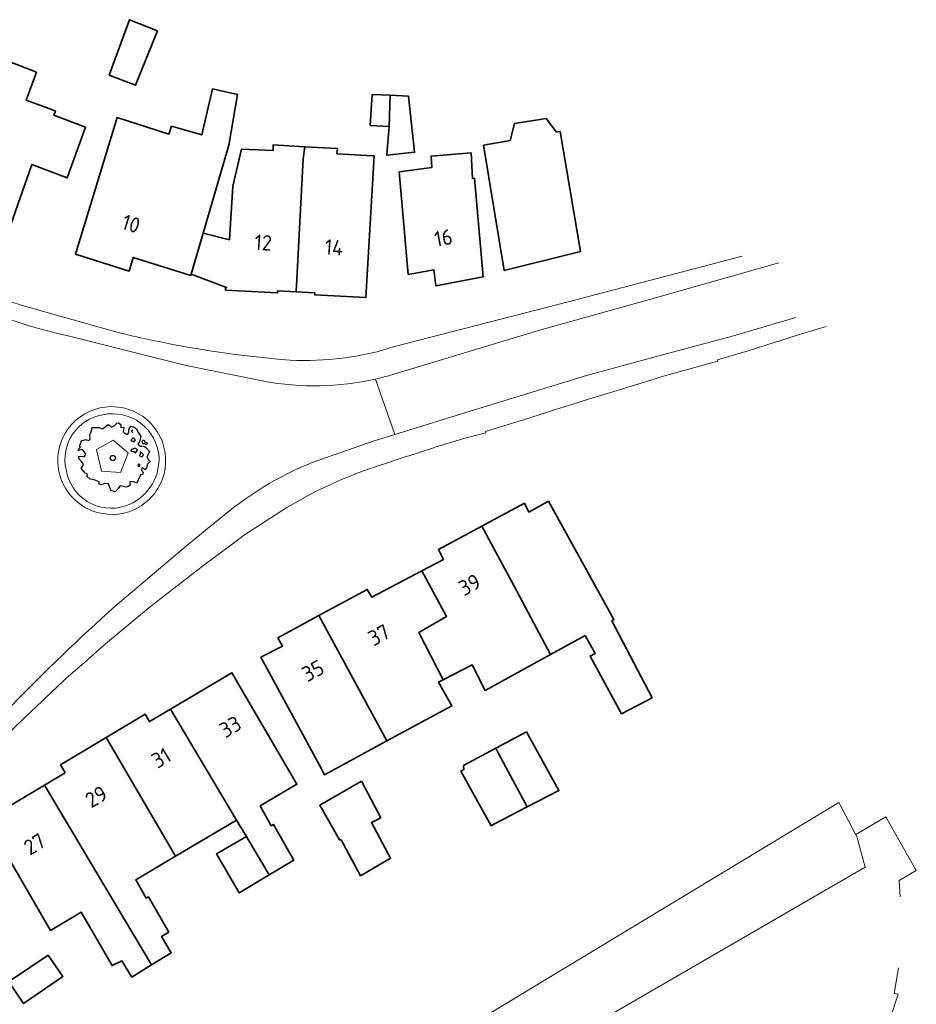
# Model space of a CAD drawing. Header units: metres. Extents: x 152391 to 157968, y 462336 to 467280.
# Tile 16 of 256: x 155117 to 155195, y 462555 to 462641. Entities that reach past the tile are written whole.
import ezdxf
from ezdxf.enums import TextEntityAlignment as Align

# ---------------------------------------------------------------- set-up
doc = ezdxf.new("R2010")
doc.units = ezdxf.units.M
doc.header["$LTSCALE"] = 0.75
doc.layers.get('0').update_dxf_attribs({"lineweight": 25})
for name, color, linetype, lineweight in [('B-GV-GR-BOOM-S', 252, 'Continuous', 25), ('B-WE-GR-BEPLANTING_CULTUUR_HEESTERS-GV', 251, 'Continuous', 18), ('B-WE-OG-BEBOUWING-GV', 6, 'Continuous', 35), ('B-WE-OG-BEBOUWING-T18', 1, 'Continuous', 18), ('B-WE-VH-VERHARDING_BEDRIJFSVLOERPLAAT-GV', 251, 'Continuous', 18), ('B-WE-VH-VERHARDING_BETONSTRAATSTEEN-GV', 251, 'Continuous', 18), ('B-WE-VH-VERHARDING_HALFVERHARDING_GRIND-GV', 251, 'Continuous', 18), ('B-WE-VH-VERHARDING_STRAATBAKSTEEN-GV', 251, 'Continuous', 18), ('B-WE-VH-VERHARDING_TEGEL-GV', 251, 'Continuous', 18)]:
    doc.layers.add(name, color=color, linetype=linetype, lineweight=lineweight)
doc.styles.add('NLCS-ISO-M750-T18', font='NLCS-ISO.ttf', dxfattribs={"height": 1.35})

# ---------------------------------------------------------------- blocks, each defined once
blk = doc.blocks.new('SGR-BOOM_50_100')
at = {"linetype": 'Continuous'}
for p, q in [((-1.869, 2.373), (-1.807, 2.665)), ((-1.807, 2.665), (-1.187, 2.665)), ((-1.187, 2.665), (-0.918, 2.548)), ((-0.835, 2.577), (-0.649, 2.752)), ((-0.649, 2.752), (-0.401, 2.928)), ((-0.401, 2.928), (-0.236, 2.811)), ((-0.236, 2.811), (-0.112, 2.694)), ((-0.112, 2.694), (0.116, 2.811)), ((0.116, 2.811), (0.364, 3.044)), ((0.364, 3.044), (0.467, 3.074)), ((0.467, 3.074), (0.591, 3.015)), ((0.591, 3.015), (0.695, 2.928)), ((0.715, 2.723), (0.674, 2.665)), ((0.674, 2.665), (0.943, 2.694)), ((0.695, 2.928), (0.715, 2.723)), ((0.964, 2.636), (0.902, 2.285)), ((0.943, 2.694), (0.964, 2.636)), ((1.398, 2.49), (1.584, 2.782)), ((1.584, 2.782), (1.811, 2.723)), ((1.811, 2.723), (2.059, 2.577)), ((-2.014, 1.935), (-1.972, 2.11)), ((-1.993, 1.643), (-2.014, 1.935)), ((-1.972, 2.11), (-1.869, 2.373)), ((-0.918, 2.548), (-0.835, 2.577)), ((0.902, 2.285), (1.005, 2.198)), ((1.005, 2.198), (1.232, 2.052)), ((1.232, 2.052), (1.336, 2.139)), ((1.336, 2.139), (1.418, 2.285)), ((1.418, 2.285), (1.398, 2.49)), ((1.729, 2.431), (1.646, 2.373)), ((1.646, 2.373), (1.687, 2.227)), ((1.729, 1.73), (1.667, 1.613)), ((1.687, 2.227), (1.708, 2.198)), ((1.708, 2.256), (1.729, 2.431)), ((1.832, 1.73), (1.729, 1.73)), ((1.915, 1.672), (1.832, 1.73)), ((2.059, 2.577), (2.225, 2.256)), ((2.225, 2.256), (2.452, 1.876)), ((2.452, 1.876), (2.349, 1.409)), ((-2.944, 0.854), (-2.841, 0.942)), ((-2.903, 1.029), (-2.717, 1.555)), ((-2.841, 0.942), (-2.903, 1.029)), ((-2.717, 1.555), (-2.593, 1.526)), ((-2.593, 1.526), (-2.386, 1.613)), ((-2.386, 1.613), (-2.096, 1.526)), ((-2.096, 1.526), (-1.993, 1.643)), ((1.667, 1.613), (1.584, 1.555)), ((1.584, 1.555), (1.646, 1.467)), ((1.646, 1.467), (1.749, 1.497)), ((1.749, 1.497), (1.832, 1.38)), ((1.832, 1.38), (1.915, 1.497)), ((1.997, 1.555), (1.915, 1.672)), ((1.915, 1.497), (1.997, 1.555)), ((2.349, 1.409), (2.183, 1.234)), ((2.183, 1.234), (2.266, 1.117)), ((2.266, 1.117), (2.452, 1)), ((2.452, 1), (2.556, 1.059)), ((2.618, 1.526), (2.556, 1.438)), ((2.556, 1.438), (2.597, 1.321)), ((2.556, 1.059), (2.783, 1)), ((2.597, 1.321), (2.721, 1.234)), ((2.742, 1.526), (2.618, 1.526)), ((2.721, 1.292), (2.907, 1.205)), ((2.721, 1.234), (2.742, 1.292)), ((2.886, 1.351), (2.742, 1.526)), ((2.783, 1), (2.907, 0.913)), ((3.072, 1.263), (2.886, 1.351)), ((2.907, 1.205), (3.072, 1.263)), ((2.907, 0.913), (3.217, 0.562)), ((-3.027, 0.65), (-2.944, 0.854)), ((-2.655, 0.737), (-3.027, 0.65)), ((-2.985, -0.051), (-2.965, 0.153)), ((-2.965, 0.153), (-2.469, 0.124)), ((-2.531, 0.591), (-2.655, 0.737)), ((-2.365, 0.329), (-2.531, 0.591)), ((-2.469, 0.124), (-2.365, 0.329)), ((1.646, 0.737), (1.584, 0.591)), ((1.584, 0.591), (1.832, 0.562)), ((1.873, 0.825), (1.646, 0.737)), ((1.832, 0.562), (1.977, 0.445)), ((1.977, 0.825), (1.873, 0.825)), ((2.163, 0.708), (1.977, 0.825)), ((1.977, 0.445), (2.142, 0.65)), ((2.142, 0.65), (2.204, 0.737)), ((2.39, 0.329), (2.328, 0.183)), ((2.549, 0.087), (2.328, 0.183)), ((2.411, 0.533), (2.39, 0.416)), ((2.39, 0.416), (2.39, 0.329)), ((2.535, 0.416), (2.411, 0.533)), ((2.618, 0.358), (2.535, 0.416)), ((2.549, 0.087), (2.68, 0.241)), ((2.68, 0.241), (2.618, 0.358)), ((3.052, 0.183), (2.969, 0.066)), ((2.969, 0.066), (3.135, -0.168)), ((3.217, 0.562), (3.052, 0.183)), ((-2.737, -0.314), (-2.985, -0.051)), ((-2.758, -0.898), (-2.655, -0.752)), ((-2.551, -0.577), (-2.737, -0.314)), ((-2.655, -0.752), (-2.551, -0.577)), ((2.287, -0.518), (2.204, -0.635)), ((2.204, -0.635), (2.225, -0.752)), ((2.245, -0.752), (2.37, -0.723)), ((2.37, -0.606), (2.287, -0.518)), ((2.37, -0.723), (2.37, -0.606)), ((2.597, -0.84), (2.473, -1.044)), ((2.804, -1.044), (2.597, -0.84)), ((2.99, -0.752), (2.948, -0.927)), ((3.052, -0.548), (2.99, -0.752)), ((3.279, -0.314), (3.052, -0.548)), ((3.135, -0.168), (3.279, -0.314)), ((-2.407, -1.336), (-2.758, -0.898)), ((-2.22, -1.394), (-2.407, -1.336)), ((-2.262, -1.599), (-2.22, -1.394)), ((-1.972, -1.862), (-2.262, -1.599)), ((2.411, -1.57), (2.287, -1.803)), ((2.432, -1.482), (2.411, -1.57)), ((2.638, -1.424), (2.432, -1.482)), ((2.473, -1.044), (2.535, -1.132)), ((2.535, -1.132), (2.659, -1.248)), ((2.659, -1.248), (2.638, -1.424)), ((2.948, -0.927), (2.804, -1.044)), ((-1.621, -1.92), (-1.972, -1.862)), ((-1.187, -2.095), (-1.621, -1.92)), ((-1.207, -2.3), (-1.187, -2.095)), ((-0.98, -2.358), (-1.207, -2.3)), ((-0.711, -2.241), (-0.98, -2.358)), ((-0.339, -2.271), (-0.711, -2.241)), ((-0.277, -2.533), (-0.339, -2.271)), ((-0.236, -2.65), (-0.277, -2.533)), ((0.633, -2.446), (0.447, -2.709)), ((1.212, -2.563), (0.633, -2.446)), ((1.48, -2.417), (1.212, -2.563)), ((1.501, -2.066), (1.48, -2.417)), ((1.832, -2.095), (1.501, -2.066)), ((2.101, -2.212), (1.832, -2.095)), ((2.287, -1.803), (2.101, -2.212)), ((-0.174, -2.855), (-0.236, -2.65)), ((0.199, -2.971), (-0.174, -2.855)), ((0.447, -2.709), (0.199, -2.971))]:
    blk.add_line(p, q, dxfattribs=at)
blk.add_circle((0, 0), 0.225, dxfattribs=at)

msp = doc.modelspace()

# ---------------------------------------------------------------- linework, layer by layer
at = {"layer": 'B-WE-GR-BEPLANTING_CULTUUR_HEESTERS-GV'}
msp.add_lwpolyline([(155124.937, 462604.577), (155123.466, 462603.734), (155123.899, 462601.855), (155125.574, 462601.718), (155126.257, 462603.446)], close=True, dxfattribs=at)
at = {"layer": 'B-WE-OG-BEBOUWING-GV'}
for points in [[(155124.579, 462636.528), (155126.882, 462635.638), (155128.809, 462640.395), (155126.355, 462641.384)], [(155113.907, 462638.448), (155108.998, 462625.278), (155113.474, 462623.613), (155113.721, 462624.164), (155115.938, 462623.349), (155117.798, 462628.694), (155120.906, 462627.532), (155122.501, 462631.964), (155119.745, 462633.019), (155119.875, 462633.387), (155119.607, 462633.486), (155117.322, 462634.326), (155118.209, 462636.779)], [(155131.766, 462619.091), (155132.813, 462622.677), (155135.065, 462630.393), (155135.832, 462634.829), (155133.631, 462635.318), (155132.69, 462631.29), (155130.05, 462632.057), (155129.818, 462631.367), (155125.275, 462632.811), (155121.634, 462620.85), (155126.338, 462619.37), (155126.682, 462620.572), (155131.738, 462618.995)], [(155149.195, 462634.766), (155147.627, 462634.831), (155147.44, 462632.131), (155149.089, 462632.039)], [(155149.195, 462634.766), (155149.089, 462632.039), (155148.901, 462629.589), (155148.895, 462629.515), (155151.322, 462629.779), (155150.785, 462634.7)], [(155157.372, 462630.402), (155159.173, 462619.414), (155165.862, 462621.093), (155164.069, 462631.594), (155163.757, 462631.538), (155162.838, 462632.737), (155160.083, 462632.295), (155159.712, 462630.818)], [(155132.813, 462622.677), (155131.766, 462619.091), (155134.861, 462617.92), (155134.761, 462617.92), (155134.761, 462617.7), (155139.327, 462617.457), (155139.337, 462617.645), (155140.963, 462617.559), (155141.569, 462629.194), (155141.718, 462630.261), (155138.93, 462630.422), (155138.932, 462629.922), (155136.183, 462630.06), (155135.399, 462626.808), (155135.115, 462622.115)], [(155140.963, 462617.559), (155142.588, 462617.472), (155142.578, 462617.283), (155147.053, 462617.044), (155147.774, 462629.455), (155147.68, 462629.461), (155144.532, 462629.646), (155144.579, 462630.096), (155141.718, 462630.261), (155141.569, 462629.194)], [(155156.586, 462627.5), (155156.413, 462627.476), (155156.279, 462629.728), (155152.77, 462629.443), (155152.851, 462628.442), (155149.986, 462628.071), (155150.779, 462619.078), (155153.026, 462619.487), (155153.182, 462618.089), (155157.327, 462618.857)], [(155157.213, 462597.033), (155160.038, 462591.791), (155163.236, 462585.791), (155166.251, 462587.45), (155167.13, 462585.868), (155166.697, 462585.652), (155169.453, 462580.598), (155172.129, 462582.003), (155168.609, 462588.747), (155168.788, 462588.845), (155163.041, 462599.215), (155161.346, 462598.258), (155160.943, 462599.056)], [(155153.82, 462583.581), (155156.362, 462584.891), (155157.522, 462582.647), (155163.236, 462585.791), (155160.038, 462591.791), (155157.213, 462597.033), (155153.415, 462594.974), (155153.869, 462594.126), (155151.948, 462593.109), (155154.134, 462589.133), (155151.687, 462587.712)], [(155151.948, 462593.109), (155147.588, 462590.8), (155147.184, 462591.497), (155142.942, 462589.202), (155148.892, 462578.223), (155154.576, 462581.301), (155153.432, 462583.381), (155153.82, 462583.581), (155151.687, 462587.712), (155154.134, 462589.133)], [(155148.892, 462578.223), (155142.942, 462589.202), (155139.359, 462587.264), (155139.762, 462586.516), (155137.868, 462585.559), (155143.021, 462576.043), (155143.439, 462575.27)], [(155138.596, 462566.495), (155140.751, 462567.779), (155138.987, 462570.919), (155138.783, 462570.797), (155137.817, 462572.53), (155141.019, 462574.428), (155135.325, 462584.197), (155129.956, 462581.017), (155135.739, 462571.298), (155136.599, 462569.852), (155136.755, 462569.59)], [(155129.956, 462581.017), (155128.1, 462579.917), (155127.746, 462580.565), (155124.321, 462578.521), (155130.39, 462568.127), (155133.16, 462569.77), (155135.739, 462571.298)], [(155158.429, 462577.58), (155158.673, 462577.123), (155161.198, 462572.444), (155163.964, 462573.879), (155161.12, 462579.018)], [(155118.908, 462574.354), (155128.293, 462558.604), (155130.026, 462559.66), (155129.156, 462561.088), (155129.804, 462561.466), (155128.021, 462564.575), (155127.832, 462564.467), (155126.914, 462566.067), (155130.39, 462568.127), (155124.321, 462578.521), (155120.321, 462576.134), (155120.724, 462575.436)], [(155161.198, 462572.444), (155158.673, 462577.123), (155158.429, 462577.58), (155155.606, 462576.073), (155155.633, 462575.721), (155155.39, 462575.586), (155158.024, 462570.798), (155158.328, 462570.956)], [(155146.683, 462574.691), (155143.021, 462572.587), (155144.763, 462569.556), (155144.898, 462569.556), (155146.6, 462566.421), (155149.222, 462567.961), (155147.547, 462571.069), (155148.37, 462571.494)], [(155128.293, 462558.604), (155118.908, 462574.354), (155113.797, 462571.307), (155119.441, 462561.637), (155122.126, 462563.229), (155124.831, 462558.548), (155125.696, 462558.954), (155126.56, 462557.548)], [(155133.989, 462568.335), (155135.96, 462564.925), (155136.018, 462564.959), (155138.596, 462566.495), (155136.755, 462569.59), (155136.599, 462569.852)], [(155116.022, 462557.292), (155115.789, 462557.135), (155117.083, 462555.244), (155120.533, 462557.604), (155119.228, 462559.458)]]:
    msp.add_lwpolyline(points, close=True, dxfattribs=at)
at = {"layer": 'B-WE-VH-VERHARDING_BEDRIJFSVLOERPLAAT-GV'}
for points in [[(155125.637, 462607.425, 0.518102), (155120.147, 462602.004)], [(155125.637, 462607.425, 0.518102), (155120.147, 462602.004)], [(155126.285, 462607.261, 0.034109), (155125.637, 462607.425)], [(155126.285, 462607.261, 0.034109), (155125.637, 462607.425)], [(155129.245, 462601.169, 0.422873), (155126.285, 462607.261)], [(155129.245, 462601.169, 0.422873), (155126.285, 462607.261)], [(155120.808, 462601.992, -0.428482), (155124.016, 462606.791)], [(155120.808, 462601.992, -0.428482), (155124.016, 462606.791)], [(155124.016, 462606.791, -0.455426), (155128.949, 462603.071)], [(155124.016, 462606.791, -0.455426), (155128.949, 462603.071)], [(155128.949, 462603.071, -0.331197), (155126, 462598.798)], [(155128.949, 462603.071, -0.331197), (155126, 462598.798)], [(155120.147, 462602.004, 0.263605), (155123.077, 462598.383)], [(155120.147, 462602.004, 0.263605), (155123.077, 462598.383)], [(155126, 462598.798, -0.461482), (155120.808, 462601.992)], [(155126, 462598.798, -0.461482), (155120.808, 462601.992)], [(155123.077, 462598.383, 0.422167), (155129.245, 462601.169)], [(155123.077, 462598.383, 0.422167), (155129.245, 462601.169)]]:
    msp.add_lwpolyline(points, format="xyb", dxfattribs=at)
at = {"layer": 'B-WE-VH-VERHARDING_BETONSTRAATSTEEN-GV'}
msp.add_lwpolyline([(155135.269, 462540.328), (155134.971, 462540.149), (155135.803, 462538.754), (155149.701, 462546.816), (155150.875, 462544.052), (155190.79, 462567.159), (155190.061, 462569.861), (155189.976, 462570.019), (155189.947, 462570.074), (155188.475, 462572.825), (155135.378, 462540.766)], close=True, dxfattribs=at)
for points in [[(155193.851, 462564.573), (155193.765, 462566.005), (155194.249, 462566.289), (155195.263, 462566.885), (155192.609, 462571.592), (155189.976, 462570.019), (155190.061, 462569.861), (155190.79, 462567.159), (155150.875, 462544.052)], [(155192.973, 462553.927), (155193.676, 462556.042), (155193.31, 462556.1), (155193.717, 462558.344)]]:
    msp.add_lwpolyline(points, dxfattribs=at)
at = {"layer": 'B-WE-VH-VERHARDING_HALFVERHARDING_GRIND-GV'}
for points in [[(155124.016, 462606.791, 0.428482), (155120.808, 462601.992)], [(155124.016, 462606.791, 0.428482), (155120.808, 462601.992)], [(155128.949, 462603.071, 0.455426), (155124.016, 462606.791)], [(155128.949, 462603.071, 0.455426), (155124.016, 462606.791)], [(155126, 462598.798, 0.331197), (155128.949, 462603.071)], [(155126, 462598.798, 0.331197), (155128.949, 462603.071)], [(155120.808, 462601.992, 0.461482), (155126, 462598.798)], [(155120.808, 462601.992, 0.461482), (155126, 462598.798)]]:
    msp.add_lwpolyline(points, format="xyb", dxfattribs=at)
msp.add_lwpolyline([(155124.937, 462604.577), (155126.257, 462603.446), (155125.574, 462601.718), (155123.899, 462601.855), (155123.466, 462603.734)], close=True, dxfattribs=at)
msp.add_lwpolyline([(155124.937, 462604.577), (155126.257, 462603.446), (155125.574, 462601.718), (155123.899, 462601.855), (155123.466, 462603.734)], close=True, dxfattribs=at)
at = {"layer": 'B-WE-VH-VERHARDING_STRAATBAKSTEEN-GV'}
for points in [[(155121.103, 462613.665, -0.088783), (155107.36, 462619.259)], [(155121.103, 462613.665, -0.088783), (155107.36, 462619.259)], [(155147.908, 462609.917, -0.099834), (155138.139, 462609.716)], [(155147.908, 462609.917, -0.099834), (155138.139, 462609.716)], [(155149.411, 462610.303, -0.015782), (155147.908, 462609.917)], [(155149.411, 462610.303, -0.015782), (155147.908, 462609.917)], [(155120.147, 462602.004, -0.518102), (155125.637, 462607.425)], [(155120.147, 462602.004, -0.518102), (155125.637, 462607.425)], [(155125.637, 462607.425, -0.034109), (155126.285, 462607.261)], [(155125.637, 462607.425, -0.034109), (155126.285, 462607.261)], [(155126.285, 462607.261, -0.422873), (155129.245, 462601.169)], [(155126.285, 462607.261, -0.422873), (155129.245, 462601.169)], [(155135.141, 462598.391, -0.071696), (155142.373, 462602.619)], [(155135.141, 462598.391, -0.071696), (155142.373, 462602.619)], [(155123.077, 462598.383, -0.263605), (155120.147, 462602.004)], [(155123.077, 462598.383, -0.263605), (155120.147, 462602.004)], [(155129.245, 462601.169, -0.422167), (155123.077, 462598.383)], [(155129.245, 462601.169, -0.422167), (155123.077, 462598.383)], [(155116.051, 462581.315, -0.017525), (155125.094, 462590.017)], [(155116.051, 462581.315, -0.017525), (155125.094, 462590.017)]]:
    msp.add_lwpolyline(points, format="xyb", dxfattribs=at)
for points in [[(155183.239, 462620.1), (155172.619, 462617.076), (155162.169, 462614.172), (155149.411, 462610.303)], [(155183.239, 462620.1), (155172.619, 462617.076), (155162.169, 462614.172), (155149.411, 462610.303)], [(155147.908, 462609.917), (155149.607, 462605.055), (155156.564, 462607.212), (155166.392, 462610.227), (155173.027, 462612.023), (155179.247, 462613.685), (155184.711, 462615.297)], [(155147.908, 462609.917), (155149.607, 462605.055), (155156.564, 462607.212), (155166.392, 462610.227), (155173.027, 462612.023), (155179.247, 462613.685), (155184.711, 462615.297)], [(155138.139, 462609.716), (155131.333, 462611.104), (155127.346, 462612.102), (155121.103, 462613.665)], [(155138.139, 462609.716), (155131.333, 462611.104), (155127.346, 462612.102), (155121.103, 462613.665)], [(155142.373, 462602.619), (155147.8, 462604.495), (155149.607, 462605.055), (155147.908, 462609.917)], [(155142.373, 462602.619), (155147.8, 462604.495), (155149.607, 462605.055), (155147.908, 462609.917)], [(155125.094, 462590.017), (155131.178, 462595.159), (155133.178, 462596.79), (155135.141, 462598.391)], [(155125.094, 462590.017), (155131.178, 462595.159), (155133.178, 462596.79), (155135.141, 462598.391)]]:
    msp.add_lwpolyline(points, dxfattribs=at)
at = {"layer": 'B-WE-VH-VERHARDING_TEGEL-GV'}
for points in [[(155180.016, 462620.669), (155164.887, 462616.711), (155149.568, 462612.752)], [(155149.411, 462610.303), (155162.169, 462614.172), (155172.619, 462617.076), (155183.239, 462620.1)], [(155125.057, 462614.067), (155117.802, 462616.116)], [(155184.711, 462615.297), (155179.247, 462613.685), (155173.027, 462612.023), (155166.392, 462610.227), (155156.564, 462607.212), (155149.607, 462605.055), (155147.8, 462604.495), (155142.373, 462602.619)], [(155148.435, 462602.405), (155150.511, 462603.11), (155150.818, 462603.201), (155152.884, 462603.866), (155153.212, 462603.974), (155155.187, 462604.574), (155155.533, 462604.688), (155157.565, 462605.202), (155157.548, 462605.312), (155161.425, 462606.53), (155163.321, 462607.122), (155163.658, 462607.234), (155165.571, 462607.838), (155166.001, 462607.971), (155166.939, 462608.269), (155168.691, 462608.788), (155170.769, 462609.431), (155171.077, 462609.524), (155173.133, 462610.159), (155173.545, 462610.286), (155177.892, 462611.493), (155177.865, 462611.601), (155180.534, 462612.399), (155182.908, 462613.138), (155183.227, 462613.244), (155185.197, 462613.878), (155187.37, 462614.531)], [(155121.103, 462613.665), (155127.346, 462612.102), (155131.333, 462611.104), (155138.139, 462609.716)], [(155114.77, 462577.957), (155117.17, 462580.237), (155118.747, 462581.741), (155118.992, 462581.967), (155120.581, 462583.485), (155120.822, 462583.714), (155122.421, 462585.104), (155122.672, 462585.331), (155124.265, 462586.727), (155126.825, 462588.855), (155128.187, 462589.981), (155128.459, 462590.195), (155132.975, 462593.695), (155134.46, 462594.782), (155134.772, 462595.019), (155136.042, 462595.983), (155136.359, 462596.224), (155140.131, 462598.669), (155140.451, 462598.844), (155142.28, 462599.867)], [(155135.141, 462598.391), (155133.178, 462596.79), (155131.178, 462595.159), (155125.094, 462590.017)]]:
    msp.add_lwpolyline(points, dxfattribs=at)
for points in [[(155107.36, 462619.259, 0.088783), (155121.103, 462613.665)], [(155117.802, 462616.116, -0.046352), (155111.393, 462618.593)], [(155127.643, 462613.464, -0.00731), (155125.057, 462614.067)], [(155140.425, 462611.574, -0.034258), (155127.643, 462613.464)], [(155149.568, 462612.752, -0.089677), (155140.425, 462611.574)], [(155138.139, 462609.716, 0.099834), (155147.908, 462609.917)], [(155147.908, 462609.917, 0.015782), (155149.411, 462610.303)], [(155142.373, 462602.619, 0.071696), (155135.141, 462598.391)], [(155142.28, 462599.867, -0.042508), (155148.435, 462602.405)], [(155125.094, 462590.017, 0.017525), (155116.051, 462581.315)]]:
    msp.add_lwpolyline(points, format="xyb", dxfattribs=at)

# ---------------------------------------------------------------- block references
at = {"layer": 'B-GV-GR-BOOM-S', "transparency": 33554559}
msp.add_blockref('SGR-BOOM_50_100', (155124.9, 462603), dxfattribs=at)

# ---------------------------------------------------------------- texts
at = {"layer": 'B-WE-OG-BEBOUWING-T18', "style": 'NLCS-ISO-M750-T18'}
for s, rotation, p in [('10', 342.5, (155126.5, 462623.512)), ('12', 356.2, (155138.077, 462621.858)), ('16', 10.5, (155153.85, 462622.281)), ('14', 356.2, (155144.281, 462621.444)), ('39', 28.5, (155156.14, 462591.902)), ('37', 28.4, (155148.206, 462587.502)), ('35', 28.4, (155142.426, 462584.375)), ('33', 30.7, (155135.189, 462579.468)), ('31', 30.8, (155129.136, 462576.737)), ('29', 30.8, (155123.45, 462573.343)), ('27', 30.8, (155118.052, 462569.187))]:
    msp.add_text(s, height=1.35, rotation=rotation, dxfattribs=at).set_placement(p, align=Align.MIDDLE)

doc.saveas('drawing.dxf')
